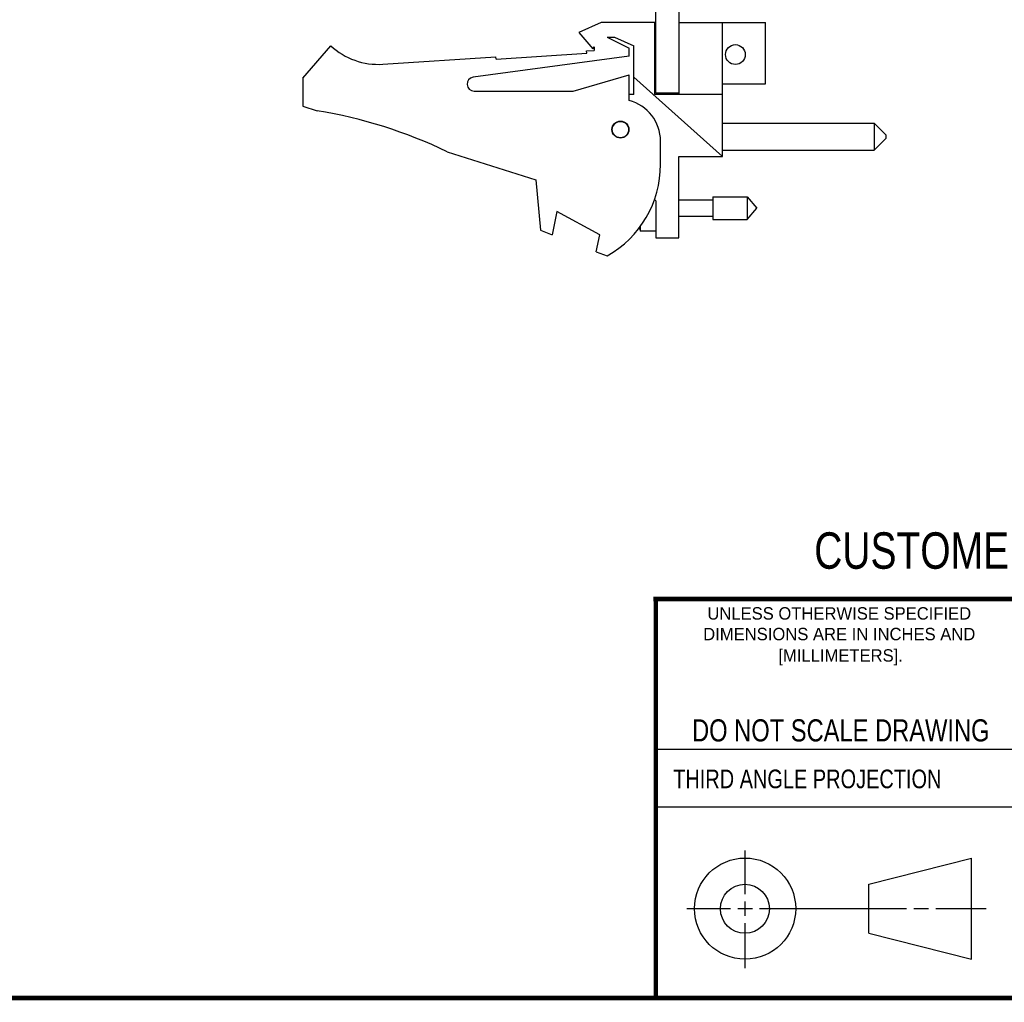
# Model space of a CAD drawing. Header units: inches. Extents: x 0.2 to 16.8, y 0.1 to 10.8.
# Tile 2 of 10: x 8.8 to 13, y 0.2 to 4.5. Entities that reach past the tile are written whole.
import ezdxf
from ezdxf.enums import TextEntityAlignment as Align

# ---------------------------------------------------------------- set-up
doc = ezdxf.new("R2010")
doc.units = ezdxf.units.IN
doc.header["$LTSCALE"] = 0.935
doc.header["$MEASUREMENT"] = 0
doc.layers.get('0').update_dxf_attribs({"linetype": 'CONTINUOUS'})
doc.styles.get("Standard").update_dxf_attribs({"font": 'txt', "width": 0.8})

msp = doc.modelspace()

# ---------------------------------------------------------------- linework, layer by layer
at = {"color": 7, "linetype": 'CONTINUOUS'}
for p, q in [((11.4823, 4.1411), (11.4823, 8.5846)), ((11.5823, 4.1341), (11.5823, 8.5841)), ((11.2473, 4.4441), (11.1523, 4.4011)), ((11.4773, 4.4441), (11.2473, 4.4441)), ((11.4773, 4.1341), (11.4773, 4.4441)), ((11.5823, 4.4441), (11.9523, 4.4441)), ((11.7683, 3.8691), (11.7683, 4.4441)), ((11.9523, 4.1811), (11.9523, 4.4441)), ((11.1523, 4.4011), (11.2123, 4.3311)), ((11.2733, 4.3811), (11.3054, 4.3811)), ((11.2733, 4.3811), (11.3673, 4.3341)), ((11.3054, 4.3811), (11.3873, 4.3441)), ((9.9673, 4.2041), (10.0873, 4.3441)), ((10.7968, 4.2866), (11.186, 4.312)), ((11.1853, 4.322), (11.2173, 4.3241)), ((11.186, 4.312), (11.1853, 4.322)), ((11.2123, 4.3311), (11.2173, 4.3386)), ((11.2173, 4.3386), (11.2173, 4.3241)), ((11.3673, 4.2991), (11.3673, 4.3341)), ((11.3873, 4.1341), (11.3873, 4.3441)), ((10.3108, 4.2647), (10.7962, 4.2965)), ((11.3673, 4.2991), (10.6983, 4.2088)), ((10.7968, 4.2866), (10.7962, 4.2965)), ((9.9673, 4.2041), (9.9673, 4.0841)), ((11.1273, 4.1491), (11.3673, 4.2191)), ((11.3673, 4.1091), (11.3673, 4.2191)), ((11.7683, 3.8691), (11.3873, 4.2097)), ((10.7023, 4.1491), (11.1273, 4.1491)), ((11.5823, 4.1411), (11.4823, 4.1411)), ((11.7683, 4.1811), (11.9523, 4.1811)), ((11.3873, 4.1341), (11.3673, 4.1341)), ((11.7683, 4.1341), (11.4773, 4.1341)), ((9.9673, 4.0841), (10.0293, 4.0646)), ((11.7683, 4.0116), (12.4183, 4.0116)), ((12.4183, 4.0116), (12.4683, 3.9616)), ((12.4183, 4.0116), (12.4183, 3.8966)), ((11.5023, 3.8341), (11.5023, 3.9348)), ((12.4183, 3.8966), (12.4683, 3.9466)), ((12.4683, 3.9616), (12.4683, 3.9466)), ((10.5872, 3.8888), (10.9673, 3.7691)), ((11.7683, 3.8966), (12.4183, 3.8966)), ((11.5803, 3.8691), (11.7683, 3.8691)), ((11.5803, 3.5191), (11.5803, 3.8691)), ((10.9673, 3.7691), (10.9873, 3.5521)), ((11.4765, 3.6839), (11.4823, 3.6791)), ((11.4823, 3.6791), (11.4823, 3.5191)), ((11.5803, 3.6821), (11.726, 3.6821)), ((11.726, 3.6963), (11.874, 3.6963)), ((11.726, 3.6963), (11.726, 3.5979)), ((11.874, 3.6963), (11.9153, 3.6471)), ((11.874, 3.6963), (11.874, 3.5979)), ((11.0573, 3.6329), (11.0373, 3.5329)), ((11.2412, 3.5329), (11.0573, 3.6329)), ((11.874, 3.5979), (11.9153, 3.6471)), ((11.5803, 3.6121), (11.726, 3.6121)), ((11.726, 3.5979), (11.874, 3.5979)), ((10.9873, 3.5521), (11.0373, 3.5329)), ((11.4153, 3.5687), (11.4153, 3.5491)), ((11.4153, 3.5491), (11.4823, 3.5491)), ((11.2267, 3.46), (11.2412, 3.5329)), ((11.4823, 3.5191), (11.5803, 3.5191)), ((11.2267, 3.46), (11.2733, 3.4421)), ((12.3963, 0.7462), (12.8358, 0.859)), ((12.8358, 0.4248), (12.8358, 0.859)), ((12.3963, 0.5362), (12.3963, 0.7462)), ((12.3963, 0.5362), (12.8358, 0.4248))]:
    msp.add_line(p, q, dxfattribs=at)
at = {"color": 2, "linetype": 'CONTINUOUS'}
for p, q in [((11.482, 1.3265), (13.0653, 1.3265)), ((13.0653, 1.0776), (11.482, 1.0776)), ((11.8648, 0.7044), (11.8648, 0.8912)), ((11.6146, 0.6419), (11.8023, 0.6419)), ((11.8335, 0.6419), (11.896, 0.6419)), ((11.8648, 0.6106), (11.8648, 0.6731)), ((11.9273, 0.6419), (12.5575, 0.6419)), ((12.5888, 0.6419), (12.6513, 0.6419)), ((12.6825, 0.6419), (12.8983, 0.6419)), ((11.8648, 0.3866), (11.8648, 0.5794))]:
    msp.add_line(p, q, dxfattribs=at)
at = {"color": 7, "linetype": 'CONTINUOUS', "const_width": 0.02}
for points in [[(11.4718, 1.9702), (16.75, 1.9707)], [(11.482, 0.25), (11.482, 1.9707)], [(0.25, 0.2586), (16.75, 0.2586)]]:
    msp.add_lwpolyline(points, dxfattribs=at)
at = {"color": 7, "linetype": 'CONTINUOUS'}
for centre, radius in [((11.8233, 4.3061), 0.0425), ((11.3303, 3.9841), 0.0365), ((11.3303, 3.9841), 0.035), ((11.8648, 0.6419), 0.2171), ((11.8642, 0.6412), 0.105)]:
    msp.add_circle(centre, radius, dxfattribs=at)
for centre, radius, start, end in [((10.2912, 4.5641), 0.3, 227.1666, 273.7467), ((10.7023, 4.1791), 0.03, 97.6845, 270), ((11.3223, 3.9348), 0.18, 0, 75.5225), ((9.7059, 2.0646), 2.026, 64.2145, 80.8167), ((11.0523, 3.8341), 0.45, 299.4136, 360), ((11.7126, 3.6471), 0.313, 195.6036, 198.2523)]:
    msp.add_arc(centre, radius, start, end, dxfattribs=at)

# ---------------------------------------------------------------- texts
at = {"color": 7, "linetype": 'CONTINUOUS', "width": 0.8}
for s, height, p in [('CUSTOMER DRAWING', 0.15625, (13.0668, 2.1001)), ('DO NOT SCALE DRAWING', 0.095, (12.2754, 1.3592))]:
    msp.add_text(s, height=height, dxfattribs=at).set_placement(p, align=Align.CENTER)
at = {"color": 2, "linetype": 'CONTINUOUS'}
for s, p in [('UNLESS OTHERWISE SPECIFIED', (12.2688, 1.8819)), ('DIMENSIONS ARE IN INCHES AND', (12.2688, 1.7933)), ('[MILLIMETERS].', (12.2746, 1.7015))]:
    msp.add_text(s, height=0.053254, dxfattribs=at).set_placement(p, align=Align.CENTER)
at = {"color": 2, "linetype": 'CONTINUOUS', "width": 0.8}
msp.add_text('THIRD ANGLE PROJECTION', height=0.08, dxfattribs=at).set_placement((11.5564, 1.1584))

doc.saveas('drawing.dxf')
